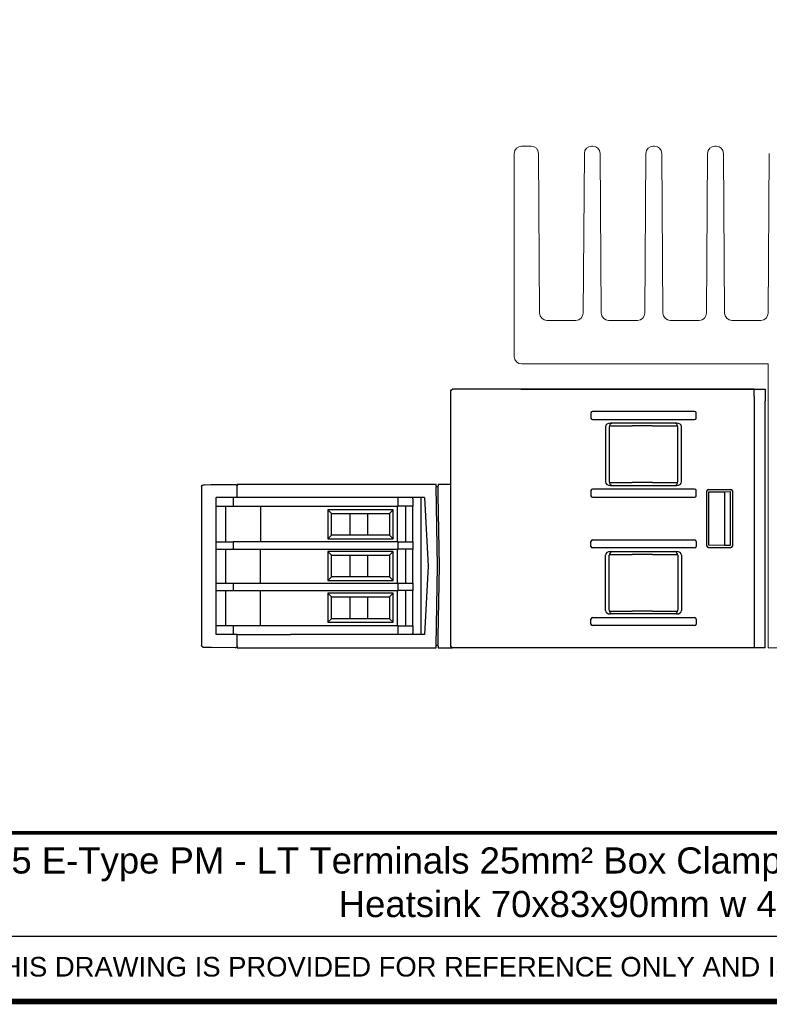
# Model space of a CAD drawing. Header units: millimetres. Extents: x -556 to 0, y 0 to 403.
# Tile 18 of 30: x -367 to -263, y 0 to 135. Entities that reach past the tile are written whole.
import ezdxf

# ---------------------------------------------------------------- set-up
doc = ezdxf.new("R2010")
doc.units = ezdxf.units.MM
doc.header["$LTSCALE"] = 2
doc.styles.add('Arail wf1', font='ARIAL.TTF')
doc.styles.add('ARIAL', font='ARIAL.TTF', dxfattribs={"width": 0.75})

# ---------------------------------------------------------------- blocks, each defined once
blk = doc.blocks.new('CGI1005-00')
at = {"color": 0, "linetype": 'Continuous', "lineweight": 0, "extrusion": (-1, 3.06162e-16, 2.22189e-16)}
for p, q in [((-298.6, 88.85), (-298.6, 116.85)), ((-297.6, 117.85), (-296.26059727, 117.85)), ((-295.26062164, 116.85698126), (-295.10693269, 94.84301874)), ((-289.09306731, 94.84301874), (-288.93937836, 116.85698126)), ((-287.93940273, 117.85), (-287.76059727, 117.85)), ((-286.76062164, 116.85698126), (-286.60693269, 94.84301874)), ((-280.59306731, 94.84301874), (-280.43937836, 116.85698126)), ((-279.43940273, 117.85), (-279.26059727, 117.85)), ((-278.26062164, 116.85698126), (-278.10693269, 94.84301874)), ((-272.09306731, 94.84301874), (-271.93937836, 116.85698126)), ((-270.93940273, 117.85), (-270.76059727, 117.85)), ((-269.76062164, 116.85698126), (-269.60693269, 94.84301874)), ((-263.59306731, 94.84301874), (-263.43937836, 116.85698126)), ((-294.10695706, 93.85), (-290.09304294, 93.85)), ((-285.60695706, 93.85), (-281.59304294, 93.85)), ((-277.10695706, 93.85), (-273.09304294, 93.85)), ((-268.60695706, 93.85), (-264.59304294, 93.85)), ((-263.6, 87.85), (-297.6, 87.85)), ((-263.6, 48.75), (-263.6, 87.85)), ((-255.6, 48.75), (-263.6, 48.75))]:
    blk.add_line(p, q, dxfattribs=at)
at = {"extrusion": (-1, -1.83697e-16, -2.22045e-16)}
for p, q in [((-307.33, 48.95), (-307.33, 84.15)), ((-306.78817087, 84.35), (-307.13, 84.35)), ((-306.68825311, 84.35), (-306.78817087, 84.35)), ((-265.53, 84.35), (-306.68825311, 84.35)), ((-265.53, 83.35), (-265.53, 84.35)), ((-264.03, 84.35), (-264.03, 82.7)), ((-265.53, 83.35), (-265.53, 48.75)), ((-264.03, 82.20000686), (-264.03, 82.7)), ((-264.03, 70.5), (-264.03, 82.20000686)), ((-288.03, 81.1047658), (-288.03, 80.39523421)), ((-273.74162495, 81.3), (-287.81837505, 81.3)), ((-287.81837505, 80.2), (-273.74162495, 80.2)), ((-273.53, 80.39523421), (-273.53, 81.1047658)), ((-286.03, 79.20306638), (-286.03, 71.59693363)), ((-285.52035969, 79.1860153), (-285.52035969, 71.61398471)), ((-285.50719486, 79.3), (-282.33, 79.3)), ((-276.23274351, 79.7), (-285.32725649, 79.7)), ((-276.53921089, 79.68640665), (-285.02040157, 79.6860191)), ((-279.53, 79.3), (-282.33, 79.3)), ((-279.53, 79.3), (-276.05227216, 79.3)), ((-276.03920708, 71.61355148), (-276.03920708, 79.18644853)), ((-275.53, 71.59693363), (-275.53, 79.20306638)), ((-273.74162495, 70.6), (-287.81837505, 70.6)), ((-285.50719486, 71.5), (-282.33, 71.5)), ((-285.32725649, 71.1), (-276.23274351, 71.1)), ((-285.02040157, 71.1139809), (-276.53921089, 71.11359336)), ((-279.53, 71.5), (-282.33, 71.5)), ((-279.53, 71.5), (-276.05227216, 71.5)), ((-271.83000761, 70.55), (-268.72999238, 70.55)), ((-288.03, 70.4047658), (-288.03, 69.69523421)), ((-287.81837505, 69.5), (-273.74162495, 69.5)), ((-273.53, 69.69523421), (-273.53, 70.4047658)), ((-272.03, 62.74999239), (-272.03, 70.35000762)), ((-271.81560801, 70.22812058), (-269.63, 70.25046656)), ((-271.81560801, 70.22812058), (-271.81560801, 62.87187943)), ((-269.63, 70.25046656), (-268.85356434, 70.27779349)), ((-269.63, 70.25046656), (-269.63, 62.84953344)), ((-268.85356434, 70.27779349), (-268.85356434, 62.82220652)), ((-268.53, 70.35000762), (-268.53, 62.74999239)), ((-264.03, 62.6), (-264.03, 70.5)), ((-288.03, 62.69523421), (-288.03, 63.4047658)), ((-287.81837505, 63.6), (-273.74162495, 63.6)), ((-273.74162495, 62.5), (-287.81837505, 62.5)), ((-273.53, 63.4047658), (-273.53, 62.69523421)), ((-271.83000761, 62.55), (-268.72999238, 62.55)), ((-269.63, 62.84953344), (-271.81560801, 62.87187943)), ((-268.85356434, 62.82220652), (-269.63, 62.84953344)), ((-268.74322951, 62.56323713), (-268.74224047, 62.56224809)), ((-264.03, 50.89999315), (-264.03, 62.6)), ((-286.03, 53.89693363), (-286.03, 61.50306638)), ((-285.52035969, 53.91398471), (-285.52035969, 61.4860153)), ((-285.50719486, 61.6), (-282.33, 61.6)), ((-285.32725649, 62), (-276.23274351, 62)), ((-285.02040157, 61.9860191), (-276.53921089, 61.98640664)), ((-279.53, 61.6), (-282.33, 61.6)), ((-279.53, 61.6), (-276.05227216, 61.6)), ((-276.03920708, 61.48644853), (-276.03920708, 53.91355148)), ((-275.53, 61.50306638), (-275.53, 53.89693363)), ((-285.50719486, 53.8), (-282.33, 53.8)), ((-276.23274351, 53.4), (-285.32725649, 53.4)), ((-276.53921089, 53.41359336), (-285.02040157, 53.4139809)), ((-279.53, 53.8), (-282.33, 53.8)), ((-279.53, 53.8), (-276.05227216, 53.8)), ((-288.03, 51.99523421), (-288.03, 52.7047658)), ((-287.81837505, 52.9), (-273.74162495, 52.9)), ((-273.74162495, 51.8), (-287.81837505, 51.8)), ((-273.53, 52.7047658), (-273.53, 51.99523421)), ((-264.03, 50.4), (-264.03, 50.89999315)), ((-264.03, 48.75), (-264.03, 50.4)), ((-264.03, 48.75), (-307.13, 48.75)), ((-306.58825311, 48.75), (-306.68817087, 48.75))]:
    blk.add_line(p, q, dxfattribs=at)
at = {"extrusion": (-1, 3.06162e-16, 2.22045e-16)}
blk.add_line((-297.7, 84.35), (-264.03, 84.35), dxfattribs=at)
at = {"extrusion": (-1, -6.12323e-17, -3.44509e-16)}
for p, q in [((-341.73, 70.96316005), (-341.73, 49.03683995)), ((-341.29743073, 71.16519727), (-341.53174531, 71.16315244)), ((-340.40936165, 71.17294733), (-341.29743073, 71.16519727)), ((-340.34126617, 71.17354159), (-340.40936165, 71.17294733)), ((-337.08, 71.20200223), (-340.34126617, 71.17354159)), ((-336.93355339, 71.20328025), (-337.08, 71.20200223)), ((-336.93355339, 71.20328025), (-336.78, 71.20462029)), ((-336.78, 71.25000001), (-336.78, 71.05174472)), ((-329.43968998, 71.25000001), (-336.78, 71.25000001)), ((-336.78, 69.45000001), (-336.78, 71.05174472)), ((-309.38, 71.25000001), (-329.43968998, 71.25000001)), ((-309.38, 71.05174531), (-309.38, 71.25000001)), ((-309.38, 71.05174531), (-309.38, 70.95000001)), ((-309.38, 70.95000001), (-309.08, 70.95000001)), ((-309.18886704, 60.00000001), (-309.38, 70.95000001)), ((-309.08, 71.25), (-309.08, 71.05174504)), ((-307.33, 71.25), (-309.08, 71.25)), ((-309.08, 69.75), (-309.08, 71.05174504)), ((-339.68, 59.99999999), (-339.68, 69.45)), ((-336.78, 69.45), (-339.68, 69.45)), ((-337.33647093, 69.45), (-337.33647093, 68.25)), ((-329.44230812, 69.45000001), (-336.78, 69.45000001)), ((-310.97525351, 69.45000001), (-329.44230812, 69.45000001)), ((-314.58, 68.25), (-314.58, 69.45000001)), ((-312.58, 69.25), (-312.58, 69.45)), ((-312.58, 69.25), (-312.58, 68.25)), ((-311.48, 69.45), (-311.48, 50.55)), ((-310.97525351, 69.45000001), (-310.48, 60.00000001)), ((-308.90981312, 60), (-309.08, 69.75)), ((-339.68, 68.25), (-337.33647093, 68.25)), ((-338.38, 63.35), (-338.38, 68.25)), ((-337.33647093, 68.25), (-314.58, 68.25)), ((-333.58, 68.25), (-333.58, 63.35)), ((-314.68, 63.35), (-314.68, 68.25)), ((-312.58, 68.25), (-314.58, 68.25)), ((-313.58, 68.25), (-313.58, 63.35)), ((-312.58, 63.35), (-312.58, 68.25)), ((-315.28, 67.75), (-324.28, 67.75)), ((-324.28, 67.75), (-324.28, 63.75)), ((-324.28, 67.75), (-323.78, 67.25)), ((-323.78, 67.25), (-315.78, 67.25)), ((-323.78, 64.25), (-323.78, 67.25)), ((-321.27, 67.25), (-321.27, 64.25)), ((-318.82, 67.25), (-318.82, 64.25)), ((-315.78, 67.25), (-315.28, 67.75)), ((-315.78, 67.25), (-315.78, 64.25)), ((-315.28, 63.75), (-315.28, 67.75)), ((-323.78, 64.25), (-324.28, 63.75)), ((-315.78, 64.25), (-323.78, 64.25)), ((-315.78, 64.25), (-315.28, 63.75)), ((-339.68, 63.35), (-337.33647093, 63.35)), ((-314.58, 63.35), (-337.33647093, 63.35)), ((-337.33647093, 63.35), (-337.33647093, 62.35)), ((-324.28, 63.75), (-315.28, 63.75)), ((-314.58, 63.35), (-312.58, 63.35)), ((-314.58, 62.35), (-314.58, 63.35)), ((-312.58, 63.35), (-312.58, 62.35)), ((-339.68, 62.35), (-337.33647093, 62.35)), ((-338.38, 57.65), (-338.38, 62.35)), ((-337.33647093, 62.35), (-314.58, 62.35)), ((-333.58, 57.65), (-333.58, 62.35)), ((-324.28, 62), (-324.28, 58)), ((-315.28, 62), (-324.28, 62)), ((-324.28, 62), (-323.78, 61.5)), ((-323.78, 58.5), (-323.78, 61.5)), ((-323.78, 61.5), (-315.78, 61.5)), ((-321.27, 61.5), (-321.27, 58.5)), ((-318.82, 61.5), (-318.82, 58.5)), ((-315.78, 61.5), (-315.28, 62)), ((-315.78, 61.5), (-315.78, 58.5)), ((-315.28, 58), (-315.28, 62)), ((-314.68, 57.65), (-314.68, 62.35)), ((-312.58, 62.35), (-314.58, 62.35)), ((-313.58, 62.35), (-313.58, 57.65)), ((-312.58, 57.65), (-312.58, 62.35)), ((-339.68, 50.55), (-339.68, 59.99999999)), ((-310.48, 60), (-310.97525351, 50.55)), ((-309.38, 49.05), (-309.18886704, 60)), ((-309.08, 50.25), (-308.90981312, 60)), ((-323.78, 58.5), (-324.28, 58)), ((-315.78, 58.5), (-323.78, 58.5)), ((-315.78, 58.5), (-315.28, 58)), ((-339.68, 57.65), (-337.33647093, 57.65)), ((-337.33647093, 57.65), (-314.58, 57.65)), ((-337.33647093, 57.65), (-337.33647093, 56.65)), ((-324.28, 58), (-315.28, 58)), ((-314.58, 57.65), (-312.58, 57.65)), ((-314.58, 56.65), (-314.58, 57.65)), ((-312.58, 57.65), (-312.58, 56.65)), ((-339.68, 56.65), (-337.33647093, 56.65)), ((-338.38, 51.75), (-338.38, 56.65)), ((-337.33647093, 56.65), (-314.58, 56.65)), ((-333.58, 51.75), (-333.58, 56.65)), ((-324.28, 56.25), (-324.28, 52.25)), ((-315.28, 56.25), (-324.28, 56.25)), ((-323.78, 55.75), (-324.28, 56.25)), ((-323.78, 52.75), (-323.78, 55.75)), ((-323.78, 55.75), (-315.78, 55.75)), ((-321.27, 55.75), (-321.27, 52.75)), ((-318.82, 55.75), (-318.82, 52.75)), ((-315.28, 56.25), (-315.78, 55.75)), ((-315.78, 55.75), (-315.78, 52.75)), ((-315.28, 52.25), (-315.28, 56.25)), ((-314.68, 51.75), (-314.68, 56.65)), ((-312.58, 56.65), (-314.58, 56.65)), ((-313.58, 56.65), (-313.58, 51.75)), ((-312.58, 51.75), (-312.58, 56.65)), ((-337.33647093, 51.75), (-339.68, 51.75)), ((-314.58, 51.75), (-337.33647093, 51.75)), ((-337.33647093, 51.75), (-337.33647093, 50.55)), ((-324.28, 52.25), (-323.78, 52.75)), ((-324.28, 52.25), (-315.28, 52.25)), ((-315.78, 52.75), (-323.78, 52.75)), ((-315.28, 52.25), (-315.78, 52.75)), ((-314.58, 51.75), (-312.58, 51.75)), ((-314.58, 50.55), (-314.58, 51.75)), ((-312.58, 51.75), (-312.58, 50.75)), ((-336.78, 50.55), (-339.68, 50.55)), ((-336.78, 48.94825529), (-336.78, 50.55)), ((-336.78, 50.55), (-329.44230813, 50.55)), ((-310.97525351, 50.55), (-329.44230813, 50.55)), ((-312.58, 50.55), (-312.58, 50.75)), ((-309.08, 48.94825496), (-309.08, 50.25)), ((-336.78, 48.94825529), (-336.78, 48.75)), ((-309.38, 48.94825469), (-309.38, 49.05)), ((-309.08, 49.05), (-309.38, 49.05)), ((-309.38, 48.75), (-309.38, 48.94825469)), ((-309.08, 48.94825496), (-309.08, 48.75)), ((-341.53174531, 48.83684757), (-341.29743073, 48.83480274)), ((-341.29743073, 48.83480274), (-340.40936165, 48.82705268)), ((-340.40936165, 48.82705268), (-340.34126617, 48.82645842)), ((-340.34126617, 48.82645842), (-337.08, 48.79799778)), ((-337.08, 48.79799778), (-336.93355339, 48.79671976)), ((-336.78, 48.79537972), (-336.93355339, 48.79671976)), ((-336.78, 48.75), (-329.43968998, 48.75)), ((-329.43968998, 48.75), (-309.38, 48.75)), ((-309.08, 48.75), (-307.1300324, 48.75))]:
    blk.add_line(p, q, dxfattribs=at)
blk.add_line((-528, 9), (-38, 9))
at = {"const_width": 0.76}
blk.add_lwpolyline([(0, 0), (0, 403), (-556, 403), (-556, 0)], close=True, dxfattribs=at)
at = {"const_width": 0.5}
blk.add_lwpolyline([(-556, 23.25), (0, 23.25)], dxfattribs=at)
at = {"color": 0, "linetype": 'Continuous', "lineweight": 0}
for centre, start, end in [((-297.6, 116.85), 90, 180), ((-296.26059727, 116.85), 0.4, 90), ((-287.93940273, 116.85), 90, 179.6), ((-287.76059727, 116.85), 0.4, 90), ((-279.43940273, 116.85), 90, 179.6), ((-279.26059727, 116.85), 0.4, 90), ((-270.93940273, 116.85), 90, 179.6), ((-270.76059727, 116.85), 0.4, 90), ((-294.10695706, 94.85), 180.4, 270), ((-290.09304294, 94.85), 270, 359.6), ((-285.60695706, 94.85), 180.4, 270), ((-281.59304294, 94.85), 270, 359.6), ((-277.10695706, 94.85), 180.4, 270), ((-273.09304294, 94.85), 270, 359.6), ((-268.60695706, 94.85), 180.4, 270), ((-264.59304294, 94.85), 270, 359.6), ((-297.6, 88.85), 180, 270)]:
    blk.add_arc(centre, 1, start, end, dxfattribs=at)
at = {"extrusion": (1.60812e-16, 2.22045e-16, -1)}
for centre, start, end in [((307.13, 84.15), 0, 90), ((307.13, 48.95), 270, 0)]:
    blk.add_arc(centre, 0.2, start, end, dxfattribs=at)
at = {"extrusion": (1.22465e-16, 7.4988e-33, -1)}
for centre, start, end in [((341.53, 70.96316005), 0, 89.5), ((341.53, 49.03683995), 270.5, 0)]:
    blk.add_arc(centre, 0.2, start, end, dxfattribs=at)
for centre, major_axis, ratio, start_param, end_param in [((-287.81272792, 81.09955605), (-0.21504472, 0.03377424), 0.9187764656, 4.8816938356, 6.4264961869), ((-287.81272792, 80.40044396), (-0.21504472, -0.03377424), 0.9187764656, 6.1398744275, 7.6846767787), ((-273.74727207, 81.09955605), (0.21504472, 0.03377424), 0.9187764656, 6.1398744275, 7.6846767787), ((-273.74727207, 80.40044396), (0.21504472, -0.03377424), 0.9187764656, 4.8816938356, 6.4264961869), ((-285.32289322, 79.19998096), (-0.70709332, 0.00617071), 0.7070933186, 4.7247302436, 6.2893559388), ((-285.0203635, 79.18600007), (-0.1448977, 0.47856661), 0.9999450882, 5.9892460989, 7.5599662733), ((-276.53924896, 79.1863876), (0.41101197, 0.28483708), 0.9998698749, 5.6772242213, 7.2479443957), ((-276.23710678, 79.19998096), (0.70709332, 0.00617071), 0.7070933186, 6.2770146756, 7.8416403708), ((-287.81272792, 70.39955605), (-0.21504472, 0.03377424), 0.9187764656, 4.8816938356, 6.4264961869), ((-285.32289322, 71.60001904), (-0.70709332, -0.00617071), 0.7070933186, 6.2770146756, 7.8416403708), ((-285.0203635, 71.61399994), (-0.1448977, -0.47856661), 0.9999450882, 5.0064043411, 6.5771245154), ((-276.53924896, 71.6136124), (0.41101197, -0.28483708), 0.9998698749, 5.3184262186, 6.889146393), ((-276.23710678, 71.60001904), (0.70709332, -0.00617071), 0.7070933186, 4.7247302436, 6.2893559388), ((-273.74727207, 70.39955605), (0.21504472, 0.03377424), 0.9187764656, 6.1398744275, 7.6846767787), ((-271.82999238, 70.34999239), (-0.14143213, 0.14143213), 0.9999238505, 5.49782522, 7.0685453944), ((-268.73000761, 70.34999239), (0.14143213, 0.14143213), 0.9999238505, 5.49782522, 7.0685453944), ((-287.81272792, 69.70044396), (-0.21504472, -0.03377424), 0.9187764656, 6.1398744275, 7.6846767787), ((-273.74727207, 69.70044396), (0.21504472, -0.03377424), 0.9187764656, 4.8816938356, 6.4264961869), ((-287.81272792, 63.39955605), (-0.21504472, 0.03377424), 0.9187764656, 4.8816938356, 6.4264961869), ((-287.81272792, 62.70044395), (-0.21504472, -0.03377424), 0.9187764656, 6.1398744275, 7.6846767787), ((-273.74727207, 63.39955605), (0.21504472, 0.03377424), 0.9187764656, 6.1398744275, 7.6846767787), ((-273.74727207, 62.70044395), (0.21504472, -0.03377424), 0.9187764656, 4.8816938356, 6.4264961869), ((-271.82999238, 62.75000762), (-0.14143213, -0.14143213), 0.9999238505, 5.49782522, 7.0685453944), ((-268.73000761, 62.75000762), (0.14143213, -0.14143213), 0.9999238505, 5.49782522, 7.0685453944), ((-285.32289322, 61.49998096), (-0.70709332, 0.00617071), 0.7070933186, 4.7247302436, 6.2893559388), ((-285.0203635, 61.48600006), (-0.1448977, 0.47856661), 0.9999450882, 5.9892460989, 7.5599662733), ((-276.53924896, 61.4863876), (0.41101197, 0.28483708), 0.9998698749, 5.6772242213, 7.2479443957), ((-276.23710678, 61.49998096), (0.70709332, 0.00617071), 0.7070933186, 6.2770146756, 7.8416403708), ((-285.32289322, 53.90001904), (-0.70709332, -0.00617071), 0.7070933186, 6.2770146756, 7.8416403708), ((-285.0203635, 53.91399994), (-0.1448977, -0.47856661), 0.9999450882, 5.0064043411, 6.5771245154), ((-276.53924896, 53.9136124), (0.41101197, -0.28483708), 0.9998698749, 5.3184262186, 6.889146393), ((-276.23710678, 53.90001904), (0.70709332, -0.00617071), 0.7070933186, 4.7247302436, 6.2893559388), ((-287.81272792, 52.69955605), (-0.21504472, 0.03377424), 0.9187764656, 4.8816938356, 6.4264961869), ((-287.81272792, 52.00044395), (-0.21504472, -0.03377424), 0.9187764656, 6.1398744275, 7.6846767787), ((-273.74727207, 52.69955605), (0.21504472, 0.03377424), 0.9187764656, 6.1398744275, 7.6846767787), ((-273.74727207, 52.00044395), (0.21504472, -0.03377424), 0.9187764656, 4.8816938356, 6.4264961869)]:
    blk.add_ellipse(centre, major_axis=major_axis, ratio=ratio, start_param=start_param, end_param=end_param)
at = {"attachment_point": 2}
for s, insert, char_height, width, style in [('{\\W1;RG35 E-Type PM - LT Terminals 25mm² Box Clamp, Monitoring Module CS 22.5mm - Terminals - Box Clamps,\\PHeatsink 70x83x90mm w 40mm FAN, Metal DIN Rail Adapter}', (-254.18457445, 21.24), 3.6, 372.9317780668, 'ARIAL'), ('THIS DRAWING IS PROVIDED FOR REFERENCE ONLY AND IS SUBJECT TO CHANGE WITHOUT NOTICE', (-278, 6.14392906), 2.7, 197.027099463, 'Arail wf1')]:
    blk.add_mtext(s, dxfattribs=dict(at, insert=insert, char_height=char_height, width=width, style=style))

msp = doc.modelspace()

# ---------------------------------------------------------------- block references
msp.add_blockref('CGI1005-00', (0, 0))

doc.saveas('drawing.dxf')
